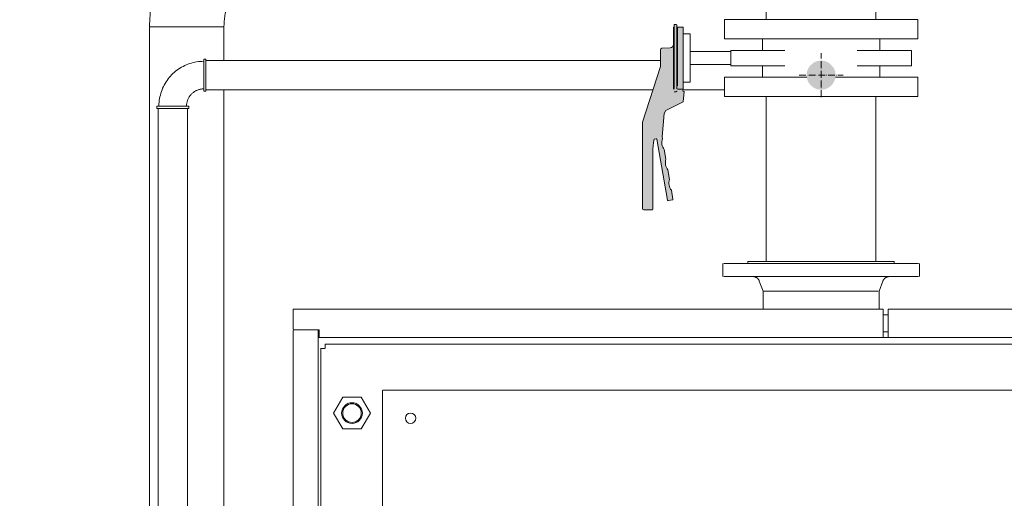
# Model space of a CAD drawing. Header units: metres. Extents: x -54598 to 1827199, y -329446 to -256744.
# Tile 141 of 256: x 56757 to 62466, y -299564 to -296789. Entities that reach past the tile are written whole.
import ezdxf

# ---------------------------------------------------------------- set-up
doc = ezdxf.new("R2010")
doc.units = ezdxf.units.M
doc.linetypes.add('ADSK_Осевая', pattern=[14, 10, -2, 0, -2])
for name, color, linetype, lineweight in [('M-EQPM', 7, 'Continuous', 20), ('P-PIPE', 7, 'Continuous', 20), ('P-PIPE-CNTR', 7, 'ADSK_Осевая', 20)]:
    doc.layers.add(name, color=color, linetype=linetype, lineweight=lineweight)
doc.styles.add('ISO_1.0', font='isocpeur.ttf')

# ---------------------------------------------------------------- blocks, each defined once
blk = doc.blocks.new('Tecofi_VPI4448-02_Затвор дисковый поворотный с ручкой - Затвор дисковый поворотный_VPI 4448-02-733563-Разрез 2')
at = {"layer": 'P-PIPE'}
for points in [[(28254.3, 1980.2), (28256.8, 1980.5), (28256.8, 2073.6), (28253.8, 2073.6), (28253.8, 1980.2)], [(28258.8, 1985), (28266.8, 1985), (28266.8, 2069.6), (28258.8, 2069.6), (28258.8, 1985.7)]]:
    blk.add_hatch(color=37, dxfattribs=at).paths.add_polyline_path(points)
h = blk.add_hatch(color=37, dxfattribs=at)
h.paths.add_polyline_path([(28253, 1995.3), (28253.3, 1996.1), (28253, 1999.7)])
h.paths.add_polyline_path([(28253.3, 2001.4), (28253.8, 2007.8), (28253, 2009.6), (28253.2, 2003.9)])
h.paths.add_polyline_path([(28253.4, 2020.7), (28253.8, 2021.8), (28253.3, 2024.2)])
h.paths.add_polyline_path([(28253.4, 2008.8), (28253.8, 2019), (28253.3, 2019), (28253.1, 2012.8)])
h.paths.add_polyline_path([(28253.3, 2024.2), (28253.8, 2030.3), (28253.2, 2031.4), (28253.3, 2024.6)])
h.paths.add_polyline_path([(28253, 2033.7), (28253.7, 2035.5), (28253.8, 2035.9), (28253, 2038.8)])
h.paths.add_polyline_path([(28253.3, 2037.7), (28253.7, 2045.4), (28253.2, 2045.4), (28253.2, 2039.6)])
h.paths.add_polyline_path([(28253, 2049.6), (28253.4, 2050.9), (28253, 2053.9)])
h.paths.add_polyline_path([(28253.3, 2059.9), (28253.6, 2062), (28253.3, 2062), (28253.3, 2060.9)])
h = blk.add_hatch(color=37, dxfattribs=at)
h.paths.add_polyline_path([(28257.3, 1980.4), (28257.5, 1980.8), (28257.1, 1992.5), (28256.8, 1988.6), (28257.2, 1980.4)])
h.paths.add_polyline_path([(28257.1, 1992.5), (28257.5, 1999.4), (28257.4, 2024.7), (28257.4, 2030.1), (28257.1, 2064.7), (28256.8, 2058.6), (28257.1, 2057.2), (28256.8, 2053), (28257.1, 1992.8)])
h = blk.add_hatch(color=37, dxfattribs=at)
h.paths.add_polyline_path([(28236.3, 1910.3), (28228.6, 1907.4), (28228.7, 1907), (28244.2, 1818.8), (28245.4, 1818), (28251.3, 1819.1), (28252.1, 1820.2), (28249.8, 1833), (28247.7, 1836.6), (28246.5, 1840.5), (28246.3, 1844.7), (28247.1, 1848.8), (28244.7, 1862.6), (28242.5, 1866.1), (28241.3, 1870.1), (28241.4, 1875.9), (28241.9, 1878.3), (28239.5, 1892.1), (28237.3, 1895.7), (28236.1, 1899.6), (28235.9, 1903.8), (28236.7, 1907.9)])
h.paths.add_polyline_path([(28257.1, 1992.5), (28256.8, 1992.5), (28256.8, 1990.7)])
h.paths.add_polyline_path([(28209.8, 1804.6), (28221.8, 1804.6), (28222.8, 1805.6), (28223.2, 1897.6), (28224.6, 1907), (28236.3, 1910.3), (28239.3, 1944.3), (28241.6, 1948.8), (28266.9, 1961.4), (28268.2, 1976.4), (28266.6, 1976.5), (28266.8, 1985), (28258.8, 1985.1), (28258.8, 2004.8), (28257.8, 2004.8), (28257.2, 1992.8), (28257.5, 1991), (28257.6, 1985.7), (28257.1, 1980.5), (28256.8, 1980.2), (28253.8, 1980.5), (28253.2, 2003.9), (28253.1, 2016.2), (28253.2, 2026), (28253.3, 2031.9), (28253.8, 2034.2), (28253.3, 2034.2), (28253, 2033.7), (28252.8, 2043.3), (28251.4, 2041.2), (28249.3, 2039.8), (28245.1, 2039.4), (28235.7, 2038.9), (28233.8, 2036.9), (28233.8, 2012.6), (28207.8, 1931.6), (28207.8, 1806.6)])
h.paths.add_polyline_path([(28253.1, 2028.6), (28252.8, 2031.4), (28253, 2030.7)])
h.paths.add_polyline_path([(28257.8, 2039.7), (28257.8, 2044.4), (28257.7, 2044.4), (28257.6, 2040.2)])
h = blk.add_hatch(color=37, dxfattribs=at)
h.paths.add_polyline_path([(28258.3, 2004.8), (28258.8, 2004.8), (28258.2, 2044.4), (28257.8, 2044.4), (28257.8, 2004.8)])
h.paths.add_polyline_path([(28257.8, 2044.6), (28258.8, 2044.6), (28258.8, 2053.9), (28257.8, 2053.9), (28257.8, 2047.1)])
at = {"layer": 'P-PIPE', "color": 1}
for p, q in [((28256.8, 2073.6), (28253.8, 2073.6)), ((28253.8, 1980.5), (28253.8, 2073.6)), ((28266.8, 2069.6), (28258.8, 2069.6)), ((28258.8, 1984.4), (28258.8, 2069.6)), ((28266.8, 1984.4), (28266.8, 2069.6)), ((28276.8, 2059.6), (28266.8, 2059.6)), ((28276.8, 2059.6), (28276.8, 1989.6)), ((28258.8, 2044.6), (28257.5, 2044.6)), ((28258.8, 2053.9), (28257.8, 2053.9)), ((28257.8, 2045.3), (28257.8, 2053.9)), ((28257.8, 2004.1), (28257.8, 2045.1)), ((28381.8, 2052.4), (28381.8, 2035.7)), ((28551.8, 2035.7), (28551.8, 2052.4)), ((28233.8, 2036.9), (28233.8, 2012.6)), ((28248, 2039.6), (28235.7, 2038.9)), ((28335.8, 2034.1), (28276.8, 2034.1)), ((28335.8, 2035.7), (28335.8, 2013.5)), ((28335.8, 2035.7), (28350.8, 2035.7)), ((28350.8, 2035.7), (28414.3, 2035.7)), ((28519.2, 2035.7), (28582.8, 2035.7)), ((28582.8, 2035.7), (28597.8, 2035.7)), ((28597.8, 2013.5), (28597.8, 2035.7)), ((28233.8, 2012.6), (28207.8, 1931.6)), ((28276.8, 2015.2), (28335.8, 2015.2)), ((28350.8, 2013.5), (28335.8, 2013.5)), ((28414.3, 2013.5), (28350.8, 2013.5)), ((28381.8, 2013.5), (28381.8, 1996.9)), ((28582.8, 2013.5), (28519.2, 2013.5)), ((28551.8, 1996.9), (28551.8, 2013.5)), ((28597.8, 2013.5), (28582.8, 2013.5)), ((28257.8, 1995.4), (28258.8, 1995.4)), ((28266.8, 1989.6), (28276.8, 1989.6)), ((28266.8, 1979.4), (28266.8, 1985)), ((28253.8, 1975.6), (28256.8, 1975.6)), ((28258.8, 1979.6), (28266.8, 1979.6)), ((28266.6, 1976.5), (28266.8, 1979.4)), ((28268.2, 1976.4), (28266.6, 1976.5)), ((28266.9, 1961.4), (28268.2, 1976.4)), ((28241.6, 1948.8), (28266.9, 1961.4)), ((28236.3, 1910.3), (28239.3, 1944.3)), ((28239.3, 1944.3), (28241.6, 1948.8)), ((28207.8, 1931.6), (28207.8, 1806.6)), ((28224.6, 1907), (28227.5, 1907.8)), ((28228.7, 1907), (28244.2, 1818.8)), ((28236.7, 1907.9), (28236.3, 1910.3)), ((28222.8, 1805.6), (28222.8, 1888.1)), ((28241.9, 1878.3), (28239.5, 1892.1)), ((28247.1, 1848.8), (28244.7, 1862.6)), ((28252.1, 1820.2), (28249.8, 1833)), ((28245.4, 1818), (28251.3, 1819.1)), ((28209.8, 1804.6), (28221.8, 1804.6))]:
    blk.add_line(p, q, dxfattribs=at)
at = {"layer": 'P-PIPE', "color": 1, "flags": 128}
for points in [[(28252.8, 2068.6), (28252.8, 2068.7), (28252.8, 2068.7), (28252.8, 2068.8), (28252.8, 2068.8), (28252.8, 2068.8), (28252.8, 2068.9), (28252.8, 2068.9), (28252.8, 2069), (28252.8, 2069), (28252.8, 2069), (28252.9, 2069.1), (28252.9, 2069.1), (28252.9, 2069.1), (28252.9, 2069.2), (28252.9, 2069.2), (28253, 2069.2), (28253, 2069.3), (28253, 2069.3), (28253, 2069.3), (28253.1, 2069.4), (28253.1, 2069.4), (28253.1, 2069.4), (28253.2, 2069.4), (28253.2, 2069.5), (28253.2, 2069.5), (28253.3, 2069.5), (28253.3, 2069.5), (28253.3, 2069.5), (28253.4, 2069.6), (28253.4, 2069.6), (28253.4, 2069.6), (28253.5, 2069.6), (28253.5, 2069.6), (28253.5, 2069.6), (28253.6, 2069.6), (28253.6, 2069.6), (28253.7, 2069.6), (28253.7, 2069.6), (28253.7, 2069.6), (28253.8, 2069.6)], [(28256.8, 2073.6), (28257.5, 2073), (28257.8, 2071.4)], [(28257.8, 2071.4), (28257.5, 2073), (28256.8, 2073.6)], [(28257.8, 2071.4), (28257.8, 2066.8), (28257.8, 2053.9)], [(28257.8, 1979.9), (28257.8, 1982.5), (28257.8, 1995.5), (28257.8, 2014.2), (28257.8, 2035), (28257.8, 2053.8), (28257.8, 2066.8), (28257.8, 2071.4)], [(28252.8, 2043.3), (28252.8, 2044.5), (28252.8, 2046.1), (28252.8, 2047.6), (28252.8, 2049.1), (28252.8, 2050.5), (28252.8, 2051.9), (28252.8, 2053.3), (28252.8, 2054.6), (28252.8, 2055.9), (28252.8, 2057.1), (28252.8, 2058.3), (28252.8, 2059.4), (28252.8, 2060.4), (28252.8, 2061.4), (28252.8, 2062.3), (28252.8, 2063.2), (28252.8, 2064), (28252.8, 2064.8), (28252.8, 2065.5), (28252.8, 2066.1), (28252.8, 2066.7), (28252.8, 2067.1), (28252.8, 2067.6), (28252.8, 2067.9), (28252.8, 2068.2), (28252.8, 2068.4), (28252.8, 2068.6), (28252.8, 2068.6), (28252.8, 2068.6)], [(28252.8, 2068.6), (28252.8, 2068.6), (28252.8, 2068.5), (28252.8, 2068.3), (28252.8, 2068.1), (28252.8, 2067.8), (28252.8, 2067.4), (28252.8, 2066.9), (28252.8, 2066.4), (28252.8, 2065.8), (28252.8, 2065.2), (28252.8, 2064.5), (28252.8, 2063.7), (28252.8, 2062.8), (28252.8, 2061.9), (28252.8, 2061), (28252.8, 2059.9), (28252.8, 2058.9), (28252.8, 2057.7), (28252.8, 2056.5), (28252.8, 2055.3), (28252.8, 2054), (28252.8, 2052.7), (28252.8, 2051.3), (28252.8, 2049.9), (28252.8, 2048.4), (28252.8, 2046.9), (28252.8, 2045.4), (28252.8, 2043.8), (28252.8, 2042.2), (28252.8, 2040.6), (28252.8, 2038.9), (28252.8, 2037.3), (28252.8, 2035.6), (28252.8, 2033.8), (28252.8, 2032.1), (28252.8, 2030.4), (28252.8, 2028.6), (28252.8, 2026.9), (28252.8, 2025.1), (28252.8, 2023.4), (28252.8, 2021.6), (28252.8, 2019.8), (28252.8, 2018.1), (28252.8, 2016.4), (28252.8, 2014.6), (28252.8, 2012.9), (28252.8, 2011.3), (28252.8, 2009.6), (28252.8, 2007.9), (28252.8, 2006.3), (28252.8, 2004.7), (28252.8, 2003.2), (28252.8, 2001.7), (28252.8, 2000.2), (28252.8, 1998.7), (28252.8, 1997.3), (28252.8, 1996), (28252.8, 1994.7), (28252.8, 1993.4), (28252.8, 1992.2), (28252.8, 1991), (28252.8, 1989.9), (28252.8, 1988.9), (28252.8, 1987.9), (28252.8, 1986.9), (28252.8, 1986.1), (28252.8, 1985.2), (28252.8, 1984.5), (28252.8, 1983.8), (28252.8, 1983.2), (28252.8, 1982.6), (28252.8, 1982.1), (28252.8, 1981.7), (28252.8, 1981.4), (28252.8, 1981.1), (28252.8, 1980.9), (28252.8, 1980.7), (28252.8, 1980.7), (28252.8, 1980.6)], [(28252.8, 1980.6), (28252.8, 1980.7), (28252.8, 1980.8), (28252.8, 1981), (28252.8, 1981.2), (28252.8, 1981.5)], [(28253.8, 1979.6), (28253.7, 1979.6), (28253.7, 1979.6), (28253.6, 1979.7), (28253.6, 1979.7), (28253.6, 1979.7), (28253.5, 1979.7), (28253.5, 1979.7), (28253.4, 1979.7), (28253.4, 1979.7), (28253.4, 1979.7), (28253.3, 1979.7), (28253.3, 1979.8), (28253.3, 1979.8), (28253.2, 1979.8), (28253.2, 1979.8), (28253.2, 1979.8), (28253.1, 1979.9), (28253.1, 1979.9), (28253.1, 1979.9), (28253, 1979.9), (28253, 1980), (28253, 1980), (28253, 1980), (28252.9, 1980.1), (28252.9, 1980.1), (28252.9, 1980.1), (28252.9, 1980.2), (28252.9, 1980.2), (28252.8, 1980.2), (28252.8, 1980.3), (28252.8, 1980.3), (28252.8, 1980.4), (28252.8, 1980.4), (28252.8, 1980.4), (28252.8, 1980.5), (28252.8, 1980.5), (28252.8, 1980.6), (28252.8, 1980.6), (28252.8, 1980.6), (28252.8, 1980.6)], [(28257.6, 1977.2), (28257.5, 1976.3), (28256.8, 1975.6)], [(28256.8, 1975.6), (28257.5, 1976.3), (28257.6, 1977.2)]]:
    blk.add_lwpolyline(points, dxfattribs=at)
at = {"layer": 'P-PIPE', "color": 1}
for centre, radius, start, end in [((28247.5, 2045.1), 5.5, 275.0631, 354.9369), ((28235.8, 2036.9), 2, 93, 180), ((28322.8, 1888.1), 100, 169.0889, 180), ((28227.8, 1906.8), 1, 9.9513, 104.9513), ((28252.9, 1902.6), 17, 161.8788, 218.0238), ((28258.1, 1873), 17, 161.8788, 218.0238), ((28263.2, 1843.5), 17, 161.8788, 218.0238), ((28245.2, 1819), 1, 189.9513, 279.9513), ((28251.1, 1820), 1, 279.9513, 9.9513), ((28209.8, 1806.6), 2, 180, 270), ((28221.8, 1805.6), 1, 270, 0)]:
    blk.add_arc(centre, radius, start, end, dxfattribs=at)
blk = doc.blocks.new('VM_Фланец_ГОСТ 332591 - VM_Фланец_ГОСТ 33259-2015-733568-Разрез 2')
at = {"layer": 'P-PIPE'}
for p, q in [((28326.8, 2080.4), (28326.8, 2052.4)), ((28326.8, 2080.4), (28466.8, 2080.4)), ((28466.8, 2080.4), (28606.8, 2080.4)), ((28606.8, 2052.4), (28606.8, 2080.4)), ((28466.8, 2052.4), (28326.8, 2052.4)), ((28606.8, 2052.4), (28466.8, 2052.4))]:
    blk.add_line(p, q, dxfattribs=at)
blk = doc.blocks.new('VM_Фланец_ГОСТ 332591 - VM_Фланец_ГОСТ 33259-2015-V1-Разрез 2')
at = {"layer": 'P-PIPE'}
for p, q in [((28326.8, 1996.9), (28326.8, 1968.9)), ((28326.8, 1996.9), (28445.9, 1996.9)), ((28487.7, 1996.9), (28606.8, 1996.9)), ((28606.8, 1968.9), (28606.8, 1996.9)), ((28466.8, 1968.9), (28326.8, 1968.9)), ((28606.8, 1968.9), (28466.8, 1968.9))]:
    blk.add_line(p, q, dxfattribs=at)
blk = doc.blocks.new('ADSK_СтальСварка_Отвод_ГОСТ17375-2001 - Исполнение 2-733595-Разрез 2')
at = {"layer": 'P-PIPE', "color": 22}
for p, q in [((27697.2, 2274), (27697.2, 2166)), ((27601.2, 2070), (27493.2, 2070))]:
    blk.add_line(p, q, dxfattribs=at)
at = {"layer": 'P-PIPE', "color": 22, "flags": 128}
for points in [[(27697.2, 2274), (27689, 2273.9), (27680.9, 2273.4), (27672.8, 2272.6), (27664.7, 2271.4), (27656.7, 2270), (27648.7, 2268.2), (27640.8, 2266.1), (27633, 2263.7), (27625.3, 2261), (27617.8, 2257.9), (27610.3, 2254.6), (27603, 2251), (27595.8, 2247.1), (27588.8, 2242.9), (27582, 2238.4), (27575.4, 2233.7), (27568.9, 2228.7), (27562.7, 2223.4), (27556.7, 2217.9), (27550.9, 2212.2), (27545.3, 2206.2), (27540, 2200), (27534.9, 2193.6), (27530.1, 2187), (27525.5, 2180.3), (27521.3, 2173.3), (27517.3, 2166.2), (27513.6, 2158.9), (27510.2, 2151.5), (27507.1, 2144), (27504.3, 2136.3), (27501.8, 2128.5), (27499.6, 2120.7), (27497.7, 2112.7), (27496.2, 2104.7), (27494.9, 2096.6), (27494, 2088.5), (27493.5, 2080.4), (27493.2, 2072.2), (27493.2, 2070)], [(27601.2, 2070), (27601.3, 2073.9), (27601.5, 2077.7), (27601.9, 2081.5), (27602.4, 2085.3), (27603.1, 2089.1), (27603.9, 2092.9), (27604.9, 2096.6), (27606.1, 2100.2), (27607.3, 2103.9), (27608.8, 2107.4), (27610.3, 2110.9), (27612, 2114.4), (27613.9, 2117.7), (27615.9, 2121), (27618, 2124.2), (27620.2, 2127.4), (27622.5, 2130.4), (27625, 2133.3), (27627.6, 2136.2), (27630.3, 2138.9), (27633.1, 2141.5), (27636, 2144), (27639, 2146.4), (27642.1, 2148.7), (27645.3, 2150.8), (27648.6, 2152.8), (27651.9, 2154.7), (27655.4, 2156.4), (27658.9, 2158.1), (27662.4, 2159.5), (27666, 2160.8), (27669.7, 2162), (27673.4, 2163), (27677.1, 2163.9), (27680.9, 2164.6), (27684.7, 2165.2), (27688.5, 2165.6), (27692.3, 2165.9), (27696.2, 2166), (27697.2, 2166)]]:
    blk.add_lwpolyline(points, dxfattribs=at)
blk = doc.blocks.new('ADSK_ЧугунРезьба_Угольник_ГОСТ8946-75 - Неоцинкованные-V10-Разрез 2')
at = {"layer": 'P-PIPE', "color": 22}
for p, q in [((27575.1, 2023.2), (27571.9, 2023.2)), ((27571.9, 1976.8), (27571.9, 2023.2)), ((27575.1, 2023.2), (27575.1, 1976.8)), ((27571.9, 1976.8), (27575.1, 1976.8)), ((27503.7, 1955), (27503.7, 1951.8)), ((27503.7, 1955), (27550.1, 1955)), ((27550.1, 1951.8), (27503.7, 1951.8)), ((27550.1, 1951.8), (27550.1, 1955))]:
    blk.add_line(p, q, dxfattribs=at)
at = {"layer": 'P-PIPE', "color": 22, "flags": 128}
for points in [[(27571.9, 2020), (27569.3, 2019.9), (27566.7, 2019.8), (27564.2, 2019.5), (27561.6, 2019.2), (27559, 2018.7), (27556.5, 2018.1), (27554, 2017.5), (27551.5, 2016.7), (27549, 2015.8), (27546.6, 2014.9), (27544.3, 2013.8), (27541.9, 2012.7), (27539.6, 2011.4), (27537.4, 2010.1), (27535.2, 2008.6), (27533.1, 2007.1), (27531.1, 2005.5), (27529.1, 2003.9), (27527.2, 2002.1), (27525.3, 2000.3), (27523.5, 1998.4), (27521.8, 1996.4), (27520.2, 1994.4), (27518.7, 1992.3), (27517.2, 1990.1), (27515.9, 1987.9), (27514.6, 1985.6), (27513.4, 1983.3), (27512.3, 1981), (27511.4, 1978.6), (27510.5, 1976.1), (27509.7, 1973.6), (27509, 1971.1), (27508.4, 1968.6), (27507.9, 1966), (27507.5, 1963.5), (27507.2, 1960.9), (27507, 1958.3), (27506.9, 1955.7), (27506.9, 1955)], [(27546.9, 1955), (27547, 1956), (27547, 1957), (27547.1, 1958), (27547.3, 1959), (27547.4, 1960), (27547.7, 1960.9), (27547.9, 1961.9), (27548.2, 1962.9), (27548.5, 1963.8), (27548.9, 1964.7), (27549.3, 1965.6), (27549.8, 1966.5), (27550.2, 1967.4), (27550.8, 1968.3), (27551.3, 1969.1), (27551.9, 1969.9), (27552.5, 1970.7), (27553.1, 1971.5), (27553.8, 1972.2), (27554.5, 1972.9), (27555.3, 1973.6), (27556, 1974.3), (27556.8, 1974.9), (27557.6, 1975.5), (27558.4, 1976), (27559.3, 1976.6), (27560.2, 1977), (27561, 1977.5), (27562, 1977.9), (27562.9, 1978.3), (27563.8, 1978.6), (27564.8, 1979), (27565.7, 1979.2), (27566.7, 1979.4), (27567.7, 1979.6), (27568.7, 1979.8), (27569.7, 1979.9), (27570.7, 1980), (27571.7, 1980), (27571.9, 1980)]]:
    blk.add_lwpolyline(points, dxfattribs=at)
blk = doc.blocks.new('kh')
at = {"layer": 'P-PIPE'}
blk.add_hatch(color=7, dxfattribs=at).paths.add_polyline_path([(274388.1, 94930.8), (274393.6, 94931.5), (274398.7, 94933.6), (274403.1, 94937), (274406.4, 94941.4), (274408.5, 94946.5), (274409.3, 94952), (274408.5, 94957.4), (274406.4, 94962.5), (274401.4, 94968.2), (274397.7, 94970.7), (274393.6, 94972.4), (274388.1, 94973.1), (274382.6, 94972.4), (274377.5, 94970.3), (274372, 94965.4), (274369.8, 94962.5), (274367.7, 94957.4), (274367, 94952), (274368.4, 94944.8), (274369.8, 94941.4), (274373.2, 94937), (274377.5, 94933.6), (274382.6, 94931.5)])
at = {"layer": 'M-EQPM'}
for p, q in [((274245.6, 94679), (274245.6, 94660)), ((274245.6, 94679), (274245.6, 94660)), ((274247.1, 94679), (274247.1, 94679)), ((274247.1, 94679), (274388.1, 94679)), ((274282.1, 94682), (274282.1, 94679)), ((274282.1, 94682), (274388.1, 94682)), ((274388.1, 94682), (274494.1, 94682)), ((274388.1, 94679), (274529.2, 94679)), ((274494.1, 94679), (274494.1, 94682)), ((274529.2, 94679), (274529.2, 94679)), ((274530.6, 94660), (274530.6, 94679)), ((274530.6, 94660), (274530.6, 94679)), ((274247.1, 94660), (274247.1, 94660)), ((274247.1, 94660), (274388.1, 94660)), ((274388.1, 94660), (274529.2, 94660)), ((274529.2, 94660), (274529.2, 94660)), ((274298.5, 94653.5), (274303.9, 94639)), ((274298.5, 94653.5), (274303.9, 94639)), ((274472.3, 94639), (274477.7, 94653.5)), ((274472.3, 94639), (274477.7, 94653.5)), ((274304, 94639), (274304, 94612.8)), ((274304, 94639), (274304, 94612.8)), ((274305.2, 94639), (274305.2, 94639)), ((274305.2, 94639), (274305.2, 94639)), ((274305.2, 94639), (274305.2, 94639)), ((274305.2, 94639), (274315.2, 94639)), ((274388.1, 94639), (274305.2, 94639)), ((274315.2, 94639), (274334, 94639)), ((274334, 94639), (274359.3, 94639)), ((274359.3, 94639), (274388.1, 94639)), ((274388.1, 94639), (274416.9, 94639)), ((274471, 94639), (274388.1, 94639)), ((274416.9, 94639), (274442.2, 94639)), ((274442.2, 94639), (274461, 94639)), ((274461, 94639), (274471, 94639)), ((274471, 94639), (274471, 94639)), ((274471, 94639), (274471, 94639)), ((274471, 94639), (274471, 94639)), ((274472.3, 94612.8), (274472.3, 94639)), ((274472.3, 94612.8), (274472.3, 94639)), ((273622.9, 94612), (273622.9, 94583.5)), ((274477.1, 94612.8), (273623.7, 94612.8)), ((274477.9, 94571.8), (274477.9, 94612)), ((274485.3, 94604.6), (274477.9, 94604.6)), ((274485.3, 94612), (274485.3, 94571.8)), ((275152.5, 94612.8), (274486.1, 94612.8)), ((273622.9, 94582), (273622.9, 93047.5)), ((273658.9, 94582.8), (273623.7, 94582.8)), ((273623.7, 94582.8), (273660.7, 94582.8)), ((273658.9, 93046.8), (273658.9, 94582.8)), ((273660.7, 94582.8), (273660.7, 94571.8)), ((274477.9, 94579.6), (274485.3, 94579.6)), ((273658.9, 94571.8), (273660.7, 94571.8)), ((273660.7, 94571.8), (274477.9, 94571.8)), ((275107.1, 94562), (273669.1, 94562)), ((273669.1, 94562), (273669.1, 94556)), ((274477.9, 94571.8), (274485.3, 94571.8)), ((274485.3, 94571.8), (275115.3, 94571.8)), ((273663.1, 93173), (273663.1, 94556)), ((273669.1, 94555.9), (273663.1, 94555.9)), ((273752.9, 94494.6), (273752.1, 94494.6)), ((273752.1, 94494.6), (273752.1, 93234.3)), ((275023.3, 94495.5), (273752.9, 94495.5)), ((273752.9, 94495.5), (273752.9, 94494.6)), ((273694.8, 94485), (273681.5, 94462)), ((273721.4, 94485), (273694.8, 94485)), ((273734.7, 94462), (273721.4, 94485)), ((273681.5, 94462), (273694.8, 94439)), ((273721.4, 94439), (273734.7, 94462)), ((273694.8, 94439), (273721.4, 94439))]:
    blk.add_line(p, q, dxfattribs=at)
at = {"layer": 'M-EQPM', "flags": 128}
for points in [[(274290.9, 94659.8), (274290.5, 94659.9), (274290.1, 94659.9), (274289.7, 94659.9), (274289.3, 94660), (274289.2, 94660)], [(274298.5, 94653.5), (274298.4, 94653.8), (274298.2, 94654.2), (274298.1, 94654.5), (274297.9, 94654.9), (274297.7, 94655.2), (274297.4, 94655.6), (274297.2, 94655.9), (274297, 94656.2), (274296.7, 94656.5), (274296.4, 94656.8), (274296.2, 94657.1), (274295.9, 94657.4), (274295.6, 94657.6), (274295.2, 94657.9), (274294.9, 94658.1), (274294.6, 94658.4), (274294.3, 94658.6), (274293.9, 94658.8), (274293.5, 94658.9), (274293.2, 94659.1), (274292.8, 94659.3), (274292.4, 94659.4), (274292.1, 94659.5), (274291.7, 94659.6), (274291.3, 94659.7), (274290.9, 94659.8), (274290.5, 94659.9), (274290.1, 94659.9), (274289.7, 94659.9), (274289.3, 94660), (274289.2, 94660)], [(274487, 94660), (274486.6, 94659.9), (274486.2, 94659.9), (274485.8, 94659.9), (274485.5, 94659.8), (274485.1, 94659.8), (274484.7, 94659.7), (274484.3, 94659.6), (274483.9, 94659.4), (274483.5, 94659.3), (274483.2, 94659.2), (274482.8, 94659), (274482.4, 94658.8), (274482.1, 94658.6), (274481.7, 94658.4), (274481.4, 94658.2), (274481.1, 94658), (274480.8, 94657.7), (274480.5, 94657.5), (274480.2, 94657.2), (274479.9, 94656.9), (274479.6, 94656.6), (274479.3, 94656.3), (274479.1, 94656), (274478.9, 94655.7), (274478.6, 94655.4), (274478.4, 94655), (274478.2, 94654.7), (274478, 94654.3), (274477.9, 94653.9), (274477.7, 94653.6), (274477.7, 94653.5)], [(274487, 94660), (274486.6, 94659.9), (274486.2, 94659.9), (274485.8, 94659.9), (274485.5, 94659.8)], [(274298.5, 94653.5), (274298.4, 94653.8), (274298.2, 94654.2), (274298.1, 94654.5), (274297.9, 94654.9), (274297.7, 94655.2), (274297.4, 94655.6), (274297.2, 94655.9), (274297, 94656.2), (274296.7, 94656.5)], [(274479.3, 94656.3), (274479.1, 94656), (274478.9, 94655.7), (274478.6, 94655.4), (274478.4, 94655), (274478.2, 94654.7), (274478, 94654.3), (274477.9, 94653.9), (274477.7, 94653.6), (274477.7, 94653.5)]]:
    blk.add_lwpolyline(points, dxfattribs=at)
at = {"layer": 'M-EQPM'}
for centre, radius, start, end in [((273623.7, 94612), 0.8, 90, 180), ((274477.1, 94612), 0.8, 0, 90), ((274486.1, 94612), 0.8, 90, 180), ((273623.7, 94583.5), 0.793, 180, 270), ((273623.7, 94582), 0.798, 90, 180), ((273708.1, 94462), 15, 90, 270), ((273708.1, 94462), 13.5, 90, 270), ((273708.1, 94462), 15, 270, 90), ((273708.1, 94462), 13.5, 270, 90), ((273793.1, 94454.5), 7.5, 0, 180), ((273793.1, 94454.5), 7.5, 180, 0)]:
    blk.add_arc(centre, radius, start, end, dxfattribs=at)
at = {"layer": 'P-PIPE', "color": 1}
for p, q in [((274308.6, 95627), (274308.6, 95032.3)), ((274467.6, 95032.3), (274467.6, 95627)), ((274308.6, 94920.8), (274308.6, 94682)), ((274467.6, 94682), (274467.6, 94920.8))]:
    blk.add_line(p, q, dxfattribs=at)
at = {"layer": 'P-PIPE', "color": 22}
for p, q in [((273414.5, 95022), (273414.5, 93220)), ((273414.5, 95022), (273522.5, 95022)), ((273522.5, 94973.1), (273522.5, 95022)), ((274155.1, 94973.1), (273496.5, 94973.1)), ((273496.5, 94930.8), (274144.3, 94930.8)), ((273522.5, 93202), (273522.5, 94930.8)), ((274188.1, 94930.8), (274248.1, 94930.8)), ((273427.1, 94903.8), (273427.1, 93245.2)), ((273469.4, 93245.2), (273469.4, 94903.8))]:
    blk.add_line(p, q, dxfattribs=at)
at = {"layer": 'P-PIPE-CNTR', "color": 22}
for p, q in [((274388.1, 94920), (274388.1, 94984)), ((274356.1, 94952), (274420.1, 94952))]:
    blk.add_line(p, q, dxfattribs=at)
at = {"layer": 'P-PIPE', "color": 22}
for name in ['ADSK_СтальСварка_Отвод_ГОСТ17375-2001 - Исполнение 2-733595-Разрез 2', 'ADSK_ЧугунРезьба_Угольник_ГОСТ8946-75 - Неоцинкованные-V10-Разрез 2']:
    blk.add_blockref(name, (245921.3, 92952), dxfattribs=at)
at = {"layer": 'P-PIPE'}
for name in ['VM_Фланец_ГОСТ 332591 - VM_Фланец_ГОСТ 33259-2015-733568-Разрез 2', 'VM_Фланец_ГОСТ 332591 - VM_Фланец_ГОСТ 33259-2015-V1-Разрез 2']:
    blk.add_blockref(name, (245921.3, 92952), dxfattribs=at)
at = {"layer": 'P-PIPE', "color": 1}
blk.add_blockref('Tecofi_VPI4448-02_Затвор дисковый поворотный с ручкой - Затвор дисковый поворотный_VPI 4448-02-733563-Разрез 2', (245921.3, 92952), dxfattribs=at)

msp = doc.modelspace()

# ---------------------------------------------------------------- block references
at = {"color": 5, "lineweight": 30, "xscale": 4, "yscale": 4, "zscale": 4}
msp.add_blockref('kh', (-1036148.4, -676917.9), dxfattribs=at)

# ---------------------------------------------------------------- texts
at = {"insert": (-31447.3, -294346.1), "char_height": 296.352, "width": 15926.819, "attachment_point": 1, "style": 'ISO_1.0'}
msp.add_mtext('\\pi6266.79412;ОБЩИЕ УКАЗАНИЯ.\\P\\pi7963.40932;\\P\\pi0; Данный   рабочий  проект выполнен согласно   задания   на  проектирование.\\PКотельная блочная  {\\C7;1100Гн} предназначена для снабжения теплом .\\P Расчетная температура наружного воздуха tнар.= -14°С.\\P Котельная блочная транспортабельная автоматизированная  {\\C7;1100Гн} производительностью 1.200 МВт смонтирована на прочной раме и поставляется в 100% заводской готовности.\\P Теплоснабжение осуществляется по открытой схеме по температурному графику 90-70°С (2-х трубная система).\\P Котельная комплектуется 2 водогрейными  автоматизированными  котлами  {\\fISOCPEUR|b0|i0|c238|p34;1} котел {\\C0;КВа-0,58\\C7;Гн}.  Котел  оборудован газовыми  горелками.\\PРасход газа на {\\fISOCPEUR|b0|i0|c238|p34;1} котел  {\\C0;КВа-0,46\\C7;Гн}.        -56.8 м3/ч.\\P Внутри блочной котельной располагаются водоподготовительная система, сетевые циркуляционные насосы,  а также электрооборудование, КИП и А (щиты управления, входные распределительные устройства, пульты управления и другое вспомогательное оборудование.\\P Дымовые трубы  поставляются  заводом-изготовителем.\\P Котельная  II  степени  огнестойкости.', dxfattribs=at)

doc.saveas('drawing.dxf')
